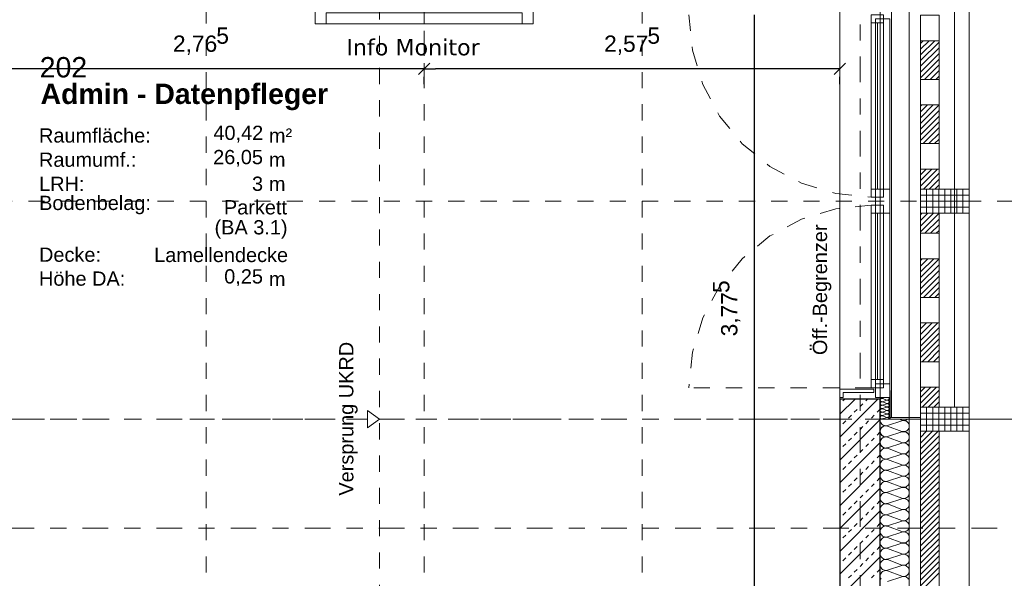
# Model space of a CAD drawing. Header units: metres. Extents: x -45.2 to 14.3, y -31.8 to 10.2.
# Tile 99 of 141: x -5.2 to 0.9, y -17.2 to -13.7. Entities that reach past the tile are written whole.
import ezdxf

# ---------------------------------------------------------------- set-up
doc = ezdxf.new("R2010")
doc.units = ezdxf.units.M
doc.header["$LTSCALE"] = 0.05
for name, pattern in [('Achsen 01', [5.291531, 3.175, -1.058062, 0.352704, -0.705764]), ('gestrichelt - 01', [2, 1, -1]), ('ISO-07 Punktiert', [0.889, 0.127, -0.762]), ('ISO-10 Dashed Dotted', [4.699, 3.048, -0.762, 0.127, -0.762]), ('Raster 01', [2, 1, -1]), ('VW-01 Strichlinie kurz', [2, 1, -1])]:
    doc.linetypes.add(name, pattern=pattern)
doc.layers.get('0').update_dxf_attribs({"lineweight": 25})
for name, color, linetype, lineweight, true_color in [('013_Beton und Stahlbetonarbeiten-000 Brüstung', 7, 'Continuous', 9, 0xa6a6a6), ('014_Fassadenarbeiten-000 Aufsicht Betonfertigteile', 7, 'Continuous', 9, 0xc0c0c0), ('014_Fassadenarbeiten-000 Aufsicht Filtermauerwerk', 7, 'Continuous', 9, 0xa6a6a6), ('014_Fassadenarbeiten-330 mineralische Dämmung', 7, 'Continuous', 9, 0x666666), ('031_Metallbauarbeiten-330 Aufsicht Metallbauarbeiten', 7, 'Continuous', 9, 0xa6a6a6), ('032_Metallarbeiten-Fenster', 7, 'Continuous', 13, 0x444444), ('032_Metallarbeiten-PR_Fassade', 7, 'Continuous', 13, 0x444444), ('032_Metallarbeiten-Öffnungsbegrenzer', 7, 'Continuous', 13, 0x444444), ('ACTES-Einrichtung Aufsicht.', 7, 'Continuous', 9, 0xa6a6a6), ('AV1-Achsen', 1, 'Achsen 01', 18, 0xff0000), ('AV1-Raster', 7, 'Raster 01', 9, 0xa6a6a6)]:
    doc.layers.add(name, color=color, linetype=linetype, lineweight=lineweight, true_color=true_color)
for name, color, linetype, lineweight in [('013_Beton und Stahlbetonarbeiten-000 Unterzüge', 7, 'ISO-07 Punktiert', 13), ('013_Beton und Stahlbetonarbeiten-330 Außenwände', 7, 'Continuous', 25), ('013_Beton und Stahlbetonarbeiten-Deckenversprung GRU', 7, 'VW-01 Strichlinie kurz', 9), ('014_Fassadenarbeiten-330 Betonfertigteile vertikal', 7, 'Continuous', 9), ('014_Fassadenarbeiten-330 Filtermauerwerk 11.5cm', 7, 'Continuous', 9), ('027_Tischlerarbeiten-330 Innenfensterbänke', 7, 'Continuous', 9), ('AV1-Einrichtung Bemaßung', 7, 'Continuous', 9), ('AV1-Schnitt Achsen', 7, 'Achsen 01', 18), ('AV1-Stempel-Raumstempel', 7, 'Continuous', 9), ('Keine', 7, 'Continuous', 9)]:
    doc.layers.add(name, color=color, linetype=linetype, lineweight=lineweight)
doc.styles.add('Arial', font='arial.ttf')
doc.styles.add('Arial (bold)', font='arialbd.ttf')
doc.styles.add('Verdana', font='verdana.ttf')

msp = doc.modelspace()

# ---------------------------------------------------------------- linework, layer by layer
at = {"color": 0, "linetype": 'Continuous', "lineweight": 15}
for p, q in [((-2.6646, -13.9953), (-2.7354, -14.066)), ((-2.7354, -14.066), (-2.6646, -13.9953)), ((-0.0896, -13.9953), (-0.1604, -14.066))]:
    msp.add_line(p, q, dxfattribs=at)
at = {"color": 0, "linetype": 'ByBlock', "lineweight": -2}
for p, q in [((-2.7, -14.0306), (-2.7707, -14.0306)), ((-2.7, -14.0306), (-2.6293, -14.0306)), ((-0.125, -14.0306), (-0.1957, -14.0306))]:
    msp.add_line(p, q, dxfattribs=at)
at = {"layer": '013_Beton und Stahlbetonarbeiten-000 Brüstung'}
msp.add_lwpolyline([(0.125, -13.625), (0.125, -16.075), (-0.125, -16.075), (-0.125, -13.625)], close=True, dxfattribs=at)
at = {"layer": '013_Beton und Stahlbetonarbeiten-000 Unterzüge', "linetype": 'VW-01 Strichlinie kurz'}
msp.add_lwpolyline([(-0.125, -13.625), (0.125, -13.625), (0.125, -16.075), (-0.125, -16.075)], close=True, dxfattribs=at)
at = {"layer": '013_Beton und Stahlbetonarbeiten-330 Außenwände', "color": 251, "linetype": 'Continuous', "lineweight": 13, "true_color": 0x4c4c4c}
for p, q in [((0.1112, -16.075), (-0.125, -16.3112)), ((-0.0302, -16.075), (-0.125, -16.1698)), ((-0.1061, -16.0867), (-0.0944, -16.075)), ((0.0354, -16.0867), (0.047, -16.075)), ((-0.125, -16.1056), (-0.1237, -16.1044)), ((-0.0354, -16.1574), (-0.0177, -16.1397)), ((0, -16.122), (0.0177, -16.1044)), ((0.1061, -16.1574), (0.1237, -16.1397)), ((0.125, -16.2027), (-0.125, -16.4527)), ((-0.1061, -16.2281), (-0.0884, -16.2104)), ((-0.0707, -16.1927), (-0.053, -16.1751)), ((0.0354, -16.2281), (0.053, -16.2104)), ((0.0707, -16.1927), (0.0884, -16.1751)), ((-0.125, -16.247), (-0.1237, -16.2458)), ((-0.0354, -16.2988), (-0.0177, -16.2811)), ((0, -16.2635), (0.0177, -16.2458)), ((0.1061, -16.2988), (0.1237, -16.2811)), ((-0.0707, -16.3342), (-0.053, -16.3165)), ((0.0707, -16.3342), (0.0884, -16.3165)), ((0.125, -16.3441), (-0.125, -16.5941)), ((-0.125, -16.3885), (-0.1237, -16.3872)), ((-0.1061, -16.3695), (-0.0884, -16.3518)), ((0, -16.4049), (0.0177, -16.3872)), ((0.0354, -16.3695), (0.053, -16.3518)), ((-0.0707, -16.4756), (-0.053, -16.4579)), ((-0.0354, -16.4402), (-0.0177, -16.4226)), ((0.0707, -16.4756), (0.0884, -16.4579)), ((0.1061, -16.4402), (0.1237, -16.4226)), ((0.125, -16.4855), (-0.125, -16.7355)), ((-0.1061, -16.5109), (-0.0884, -16.4933)), ((0.0354, -16.5109), (0.053, -16.4933)), ((-0.125, -16.5299), (-0.1237, -16.5286)), ((-0.0354, -16.5817), (-0.0177, -16.564)), ((0, -16.5463), (0.0177, -16.5286)), ((0.1061, -16.5817), (0.1237, -16.564)), ((0.125, -16.6269), (-0.125, -16.8769)), ((-0.1061, -16.6524), (-0.0884, -16.6347)), ((-0.0707, -16.617), (-0.053, -16.5993)), ((0.0354, -16.6524), (0.053, -16.6347)), ((0.0707, -16.617), (0.0884, -16.5993)), ((-0.125, -16.6713), (-0.1237, -16.67)), ((-0.0354, -16.7231), (-0.0177, -16.7054)), ((0, -16.6877), (0.0177, -16.67)), ((0.1061, -16.7231), (0.1237, -16.7054)), ((0.125, -16.7683), (-0.125, -17.0183)), ((-0.0707, -16.7584), (-0.053, -16.7408)), ((0.0707, -16.7584), (0.0884, -16.7408)), ((-0.125, -16.8127), (-0.1237, -16.8115)), ((-0.1061, -16.7938), (-0.0884, -16.7761)), ((0, -16.8291), (0.0177, -16.8115)), ((0.0354, -16.7938), (0.053, -16.7761)), ((-0.0707, -16.8999), (-0.053, -16.8822)), ((-0.0354, -16.8645), (-0.0177, -16.8468)), ((0.0707, -16.8999), (0.0884, -16.8822)), ((0.1061, -16.8645), (0.1237, -16.8468)), ((0.125, -16.9098), (-0.125, -17.1598)), ((-0.1061, -16.9352), (-0.0884, -16.9175)), ((0.0354, -16.9352), (0.053, -16.9175)), ((-0.125, -16.9541), (-0.1237, -16.9529)), ((-0.0354, -17.0059), (-0.0177, -16.9882)), ((0, -16.9706), (0.0177, -16.9529)), ((0.1061, -17.0059), (0.1237, -16.9882)), ((0.125, -17.0512), (-0.125, -17.3012)), ((-0.1061, -17.0766), (-0.0884, -17.059)), ((-0.0707, -17.0413), (-0.053, -17.0236)), ((0.0354, -17.0766), (0.053, -17.059)), ((0.0707, -17.0413), (0.0884, -17.0236)), ((-0.125, -17.0956), (-0.1237, -17.0943)), ((-0.0354, -17.1473), (-0.0177, -17.1297)), ((0, -17.112), (0.0177, -17.0943)), ((0.1061, -17.1473), (0.1237, -17.1297)), ((-0.0707, -17.1827), (-0.053, -17.165)), ((0.0707, -17.1827), (0.0884, -17.165))]:
    msp.add_line(p, q, dxfattribs=at)
at = {"layer": '013_Beton und Stahlbetonarbeiten-330 Außenwände'}
msp.add_lwpolyline([(0.125, -21.725), (0.125, -16.075), (-0.125, -16.075), (-0.125, -17.4), (0.025, -17.4), (0.025, -17.7), (-0.125, -17.7), (-0.125, -21.725)], close=True, dxfattribs=at)
at = {"layer": '013_Beton und Stahlbetonarbeiten-Deckenversprung GRU', "linetype": 'VW-01 Strichlinie kurz'}
msp.add_line((-2.975, -13.625), (-2.975, -21.725), dxfattribs=at)
at = {"layer": '013_Beton und Stahlbetonarbeiten-Deckenversprung GRU', "color": 7, "linetype": 'Continuous'}
msp.add_lwpolyline([(-2.975, -16.2), (-3.05, -16.2529), (-3.05, -16.1471)], close=True, dxfattribs=at)
at = {"layer": '014_Fassadenarbeiten-000 Aufsicht Betonfertigteile'}
msp.add_lwpolyline([(0.305, -21.905), (0.305, 0.305), (0.675, 0.675), (0.675, -22.275)], close=True, dxfattribs=at)
at = {"layer": '014_Fassadenarbeiten-000 Aufsicht Filtermauerwerk'}
for points in [[(0.375, -13.6987), (0.49, -13.6987), (0.49, -13.8562), (0.375, -13.8562)], [(0.375, -14.0962), (0.49, -14.0962), (0.49, -14.2537), (0.375, -14.2537)], [(0.375, -14.4937), (0.49, -14.4937), (0.49, -14.6512), (0.375, -14.6512)], [(0.375, -15.0487), (0.49, -15.0487), (0.49, -15.2062), (0.375, -15.2062)], [(0.375, -15.4462), (0.49, -15.4462), (0.49, -15.6037), (0.375, -15.6037)], [(0.375, -15.8437), (0.49, -15.8437), (0.49, -16.0012), (0.375, -16.0012)]]:
    msp.add_lwpolyline(points, close=True, dxfattribs=at)
at = {"layer": '014_Fassadenarbeiten-330 Betonfertigteile vertikal', "color": 8, "linetype": 'Continuous', "lineweight": 13, "true_color": 0x808080}
for p, q in [((0.375, -14.8125), (0.675, -14.8125)), ((0.375, -14.85), (0.675, -14.85)), ((0.375, -14.8875), (0.675, -14.8875)), ((0.375, -16.1625), (0.675, -16.1625)), ((0.375, -16.2), (0.675, -16.2)), ((0.375, -16.2375), (0.675, -16.2375))]:
    msp.add_line(p, q, dxfattribs=at)
at = {"layer": '014_Fassadenarbeiten-330 Betonfertigteile vertikal', "color": 8, "linetype": 'Continuous', "lineweight": 9, "true_color": 0x808080}
for p, q in [((0.4125, -14.775), (0.4125, -14.925)), ((0.45, -14.775), (0.45, -14.925)), ((0.4875, -14.775), (0.4875, -14.925)), ((0.525, -14.775), (0.525, -14.925)), ((0.5625, -14.775), (0.5625, -14.925)), ((0.6, -14.775), (0.6, -14.925)), ((0.6375, -14.775), (0.6375, -14.925)), ((0.4125, -16.125), (0.4125, -16.275)), ((0.45, -16.125), (0.45, -16.275)), ((0.4875, -16.125), (0.4875, -16.275)), ((0.525, -16.125), (0.525, -16.275)), ((0.5625, -16.125), (0.5625, -16.275)), ((0.6, -16.125), (0.6, -16.275)), ((0.6375, -16.125), (0.6375, -16.275))]:
    msp.add_line(p, q, dxfattribs=at)
at = {"layer": '014_Fassadenarbeiten-330 Betonfertigteile vertikal'}
for points in [[(0.675, -14.925), (0.675, -14.775), (0.375, -14.775), (0.375, -14.925)], [(0.675, -16.275), (0.675, -16.125), (0.375, -16.125), (0.375, -16.275)]]:
    msp.add_lwpolyline(points, close=True, dxfattribs=at)
at = {"layer": '014_Fassadenarbeiten-330 Filtermauerwerk 11.5cm', "color": 8, "linetype": 'Continuous', "lineweight": 9, "true_color": 0x808080}
for p, q in [((0.375, -13.8732), (0.392, -13.8562)), ((0.375, -13.9086), (0.4273, -13.8562)), ((0.375, -13.9439), (0.4627, -13.8562)), ((0.375, -13.9793), (0.49, -13.8643)), ((0.375, -14.0146), (0.49, -13.8996)), ((0.375, -14.05), (0.49, -13.935)), ((0.375, -14.0853), (0.49, -13.9703)), ((0.3994, -14.0962), (0.49, -14.0057)), ((0.4348, -14.0962), (0.49, -14.041)), ((0.4701, -14.0962), (0.49, -14.0764)), ((0.375, -14.2621), (0.3834, -14.2537)), ((0.375, -14.2975), (0.4187, -14.2537)), ((0.375, -14.3328), (0.4541, -14.2537)), ((0.375, -14.3682), (0.4894, -14.2537)), ((0.375, -14.4035), (0.49, -14.2885)), ((0.375, -14.4389), (0.49, -14.3239)), ((0.375, -14.4742), (0.49, -14.3592)), ((0.3908, -14.4937), (0.49, -14.3946)), ((0.4262, -14.4937), (0.49, -14.43)), ((0.4616, -14.4937), (0.49, -14.4653)), ((0.375, -14.6864), (0.4101, -14.6512)), ((0.375, -14.7217), (0.4455, -14.6512)), ((0.375, -14.7571), (0.4808, -14.6512)), ((0.3924, -14.775), (0.49, -14.6774)), ((0.4278, -14.775), (0.49, -14.7128)), ((0.4632, -14.775), (0.49, -14.7482)), ((0.375, -14.9339), (0.3839, -14.925)), ((0.375, -14.9692), (0.4192, -14.925)), ((0.375, -15.0046), (0.4546, -14.925)), ((0.375, -15.0399), (0.4899, -14.925)), ((0.4015, -15.0487), (0.49, -14.9603)), ((0.4369, -15.0487), (0.49, -14.9956)), ((0.4722, -15.0487), (0.49, -15.031)), ((0.375, -15.2167), (0.3855, -15.2062)), ((0.375, -15.2521), (0.4208, -15.2062)), ((0.375, -15.2874), (0.4562, -15.2062)), ((0.375, -15.3228), (0.49, -15.2078)), ((0.375, -15.3581), (0.49, -15.2431)), ((0.375, -15.3935), (0.49, -15.2785)), ((0.375, -15.4288), (0.49, -15.3138)), ((0.3929, -15.4462), (0.49, -15.3492)), ((0.4283, -15.4462), (0.49, -15.3845)), ((0.4637, -15.4462), (0.49, -15.4199)), ((0.375, -15.6056), (0.3769, -15.6037)), ((0.375, -15.641), (0.4122, -15.6037)), ((0.375, -15.6763), (0.4476, -15.6037)), ((0.375, -15.7117), (0.4829, -15.6037)), ((0.375, -15.747), (0.49, -15.632)), ((0.375, -15.7824), (0.49, -15.6674)), ((0.375, -15.8177), (0.49, -15.7027)), ((0.3844, -15.8437), (0.49, -15.7381)), ((0.4197, -15.8437), (0.49, -15.7735)), ((0.4551, -15.8437), (0.49, -15.8088)), ((0.375, -16.0299), (0.4036, -16.0012)), ((0.375, -16.0652), (0.439, -16.0012)), ((0.375, -16.1006), (0.4743, -16.0012)), ((0.3859, -16.125), (0.49, -16.0209)), ((0.4213, -16.125), (0.49, -16.0563)), ((0.4567, -16.125), (0.49, -16.0917)), ((0.375, -16.2774), (0.3774, -16.275)), ((0.375, -16.3127), (0.4127, -16.275)), ((0.375, -16.3481), (0.4481, -16.275)), ((0.375, -16.3834), (0.4834, -16.275)), ((0.375, -16.4188), (0.49, -16.3038)), ((0.375, -16.4541), (0.49, -16.3391)), ((0.375, -16.4895), (0.49, -16.3745)), ((0.375, -16.5249), (0.49, -16.4099)), ((0.375, -16.5602), (0.49, -16.4452)), ((0.375, -16.5956), (0.49, -16.4806)), ((0.375, -16.6309), (0.49, -16.5159)), ((0.375, -16.6663), (0.49, -16.5513)), ((0.375, -16.7016), (0.49, -16.5866)), ((0.375, -16.737), (0.49, -16.622)), ((0.375, -16.7723), (0.49, -16.6573)), ((0.375, -16.8077), (0.49, -16.6927)), ((0.375, -16.8431), (0.49, -16.7281)), ((0.375, -16.8784), (0.49, -16.7634)), ((0.375, -16.9138), (0.49, -16.7988)), ((0.375, -16.9491), (0.49, -16.8341)), ((0.375, -16.9845), (0.49, -16.8695)), ((0.375, -17.0198), (0.49, -16.9048)), ((0.375, -17.0552), (0.49, -16.9402)), ((0.375, -17.0905), (0.49, -16.9755)), ((0.375, -17.1259), (0.49, -17.0109)), ((0.375, -17.1612), (0.49, -17.0462)), ((0.375, -17.1966), (0.49, -17.0816)), ((0.375, -17.232), (0.49, -17.117)), ((0.375, -17.2673), (0.49, -17.1523))]:
    msp.add_line(p, q, dxfattribs=at)
at = {"layer": '014_Fassadenarbeiten-330 Filtermauerwerk 11.5cm'}
for points in [[(0.375, -13.8562), (0.49, -13.8562), (0.49, -14.0962), (0.375, -14.0962)], [(0.375, -14.2537), (0.49, -14.2537), (0.49, -14.4937), (0.375, -14.4937)], [(0.375, -14.6512), (0.49, -14.6512), (0.49, -14.775), (0.375, -14.775)], [(0.375, -14.925), (0.49, -14.925), (0.49, -15.0487), (0.375, -15.0487)], [(0.375, -15.2062), (0.49, -15.2062), (0.49, -15.4462), (0.375, -15.4462)], [(0.375, -15.6037), (0.49, -15.6037), (0.49, -15.8437), (0.375, -15.8437)], [(0.375, -16.0012), (0.49, -16.0012), (0.49, -16.125), (0.375, -16.125)], [(0.49, -17.475), (0.375, -17.475), (0.375, -16.275), (0.49, -16.275)]]:
    msp.add_lwpolyline(points, close=True, dxfattribs=at)
at = {"layer": '014_Fassadenarbeiten-330 mineralische Dämmung'}
for points in [[(0.167, -16.1457), (0.1689, -16.1461), (0.1708, -16.1462), (0.1727, -16.1459), (0.1745, -16.1453), (0.1762, -16.1444), (0.1777, -16.1432), (0.179, -16.1418), (0.179, -16.1418), (0.1799, -16.1401), (0.1806, -16.1383), (0.181, -16.1365), (0.181, -16.1345), (0.1806, -16.1327), (0.1799, -16.1309), (0.179, -16.1292), (0.179, -16.1292), (0.1777, -16.1278), (0.1762, -16.1266), (0.1745, -16.1257), (0.1727, -16.1251), (0.1708, -16.1248), (0.1689, -16.1249), (0.167, -16.1253), (0.139, -16.1343), (0.139, -16.1343), (0.1371, -16.1347), (0.1352, -16.1348), (0.1333, -16.1345), (0.1315, -16.1339), (0.1298, -16.133), (0.1283, -16.1318), (0.127, -16.1304), (0.127, -16.1304), (0.1261, -16.1287), (0.1254, -16.1269), (0.125, -16.1251), (0.125, -16.1231), (0.1254, -16.1213), (0.1261, -16.1195), (0.127, -16.1178), (0.127, -16.1178), (0.1283, -16.1164), (0.1298, -16.1152), (0.1315, -16.1143), (0.1333, -16.1137), (0.1352, -16.1134), (0.1371, -16.1135), (0.139, -16.1139), (0.167, -16.1243), (0.167, -16.1243), (0.1689, -16.1247), (0.1708, -16.1248), (0.1727, -16.1245), (0.1745, -16.1239), (0.1762, -16.123), (0.1777, -16.1218), (0.179, -16.1203), (0.179, -16.1203), (0.1799, -16.1187), (0.1806, -16.1169), (0.181, -16.115), (0.181, -16.1131), (0.1806, -16.1112), (0.1799, -16.1094), (0.179, -16.1078), (0.179, -16.1078), (0.1777, -16.1063), (0.1762, -16.1051), (0.1745, -16.1042), (0.1727, -16.1036), (0.1708, -16.1033), (0.1689, -16.1034), (0.167, -16.1039), (0.139, -16.1129), (0.139, -16.1129), (0.1371, -16.1133), (0.1352, -16.1134), (0.1333, -16.1131), (0.1315, -16.1125), (0.1298, -16.1116), (0.1283, -16.1104), (0.127, -16.1089), (0.127, -16.1089), (0.1261, -16.1073), (0.1254, -16.1055), (0.125, -16.1036), (0.125, -16.1017), (0.1254, -16.0998), (0.1261, -16.098), (0.127, -16.0964), (0.127, -16.0964), (0.1283, -16.0949), (0.1298, -16.0937), (0.1315, -16.0928), (0.1333, -16.0922), (0.1352, -16.0919), (0.1371, -16.092), (0.139, -16.0925), (0.167, -16.1028), (0.167, -16.1028), (0.1689, -16.1032), (0.1708, -16.1033), (0.1727, -16.103), (0.1745, -16.1024), (0.1762, -16.1015), (0.1777, -16.1003), (0.179, -16.0989), (0.179, -16.0989), (0.1799, -16.0972), (0.1806, -16.0955), (0.181, -16.0936), (0.181, -16.0916), (0.1806, -16.0898), (0.1799, -16.088), (0.179, -16.0863), (0.179, -16.0863), (0.1777, -16.0849), (0.1762, -16.0837), (0.1745, -16.0828), (0.1727, -16.0822), (0.1708, -16.0819), (0.1689, -16.082), (0.167, -16.0824), (0.139, -16.0914), (0.139, -16.0914), (0.1371, -16.0918), (0.1352, -16.0919), (0.1333, -16.0916), (0.1315, -16.0911), (0.1298, -16.0901), (0.1283, -16.0889), (0.127, -16.0875), (0.127, -16.0875), (0.1261, -16.0858), (0.1254, -16.0841), (0.125, -16.0822), (0.125, -16.0802), (0.1254, -16.0784), (0.1261, -16.0766), (0.127, -16.0749), (0.127, -16.0749), (0.1283, -16.0735), (0.1298, -16.0723), (0.1315, -16.0714), (0.1333, -16.0708), (0.1352, -16.0705), (0.1371, -16.0706), (0.139, -16.071), (0.167, -16.0814), (0.167, -16.0814), (0.169, -16.0818), (0.1711, -16.0818), (0.1731, -16.0815), (0.175, -16.0808), (0.1767, -16.0797), (0.1783, -16.0783), (0.1795, -16.0767), (0.1804, -16.0748), (0.1809, -16.0728), (0.181, -16.0708), (0.1807, -16.0687), (0.1801, -16.0668), (0.1791, -16.065)], [(0.167, -16.1886), (0.169, -16.189), (0.171, -16.1891), (0.173, -16.1888), (0.1749, -16.1881), (0.1766, -16.1871), (0.1781, -16.1857), (0.1793, -16.1841), (0.1802, -16.1823), (0.1808, -16.1804), (0.181, -16.1784), (0.1808, -16.1764), (0.1802, -16.1745), (0.1793, -16.1727), (0.1781, -16.1711), (0.1766, -16.1697), (0.1749, -16.1687), (0.173, -16.168), (0.171, -16.1677), (0.169, -16.1678), (0.167, -16.1682), (0.139, -16.1772), (0.139, -16.1772), (0.137, -16.1776), (0.135, -16.1777), (0.133, -16.1774), (0.1311, -16.1767), (0.1294, -16.1757), (0.1279, -16.1743), (0.1267, -16.1727), (0.1257, -16.1709), (0.1252, -16.169), (0.125, -16.167), (0.1252, -16.165), (0.1257, -16.1631), (0.1267, -16.1613), (0.1279, -16.1597), (0.1294, -16.1583), (0.1311, -16.1573), (0.133, -16.1566), (0.135, -16.1563), (0.137, -16.1564), (0.139, -16.1568), (0.167, -16.1672), (0.167, -16.1672), (0.169, -16.1676), (0.171, -16.1676), (0.173, -16.1673), (0.1749, -16.1666), (0.1766, -16.1656), (0.1781, -16.1643), (0.1793, -16.1627), (0.1802, -16.1609), (0.1808, -16.159), (0.181, -16.157), (0.1808, -16.1549), (0.1802, -16.153), (0.1793, -16.1512), (0.1781, -16.1496), (0.1766, -16.1483), (0.1749, -16.1473), (0.173, -16.1466), (0.171, -16.1463), (0.169, -16.1463), (0.167, -16.1468), (0.139, -16.1558), (0.139, -16.1558), (0.137, -16.1562), (0.135, -16.1562), (0.133, -16.1559), (0.1311, -16.1552), (0.1294, -16.1542), (0.1279, -16.1529), (0.1267, -16.1513), (0.1257, -16.1495), (0.1252, -16.1476), (0.125, -16.1456), (0.1252, -16.1435), (0.1257, -16.1416), (0.1267, -16.1398), (0.1279, -16.1382), (0.1294, -16.1369), (0.1311, -16.1359), (0.133, -16.1352), (0.135, -16.1349), (0.137, -16.1349), (0.139, -16.1354), (0.167, -16.1457), (0.167, -16.1457), (0.169, -16.1461), (0.171, -16.1462), (0.173, -16.1459), (0.1749, -16.1452), (0.1766, -16.1442), (0.1781, -16.1428), (0.1793, -16.1412), (0.1802, -16.1394), (0.1808, -16.1375), (0.181, -16.1355), (0.1808, -16.1335), (0.1802, -16.1316), (0.1793, -16.1298), (0.1781, -16.1282), (0.1766, -16.1268), (0.1749, -16.1258), (0.173, -16.1251), (0.171, -16.1248), (0.169, -16.1249), (0.167, -16.1253), (0.139, -16.1343), (0.139, -16.1343), (0.137, -16.1347), (0.135, -16.1348), (0.133, -16.1345), (0.1311, -16.1338), (0.1294, -16.1328), (0.1279, -16.1314), (0.1267, -16.1298), (0.1257, -16.128), (0.1252, -16.1261), (0.125, -16.1241), (0.1252, -16.1221), (0.1257, -16.1202), (0.1267, -16.1184), (0.1279, -16.1168), (0.1294, -16.1154), (0.1311, -16.1144), (0.133, -16.1137), (0.135, -16.1134), (0.137, -16.1135), (0.139, -16.1139), (0.167, -16.1243), (0.167, -16.1243), (0.169, -16.1247), (0.171, -16.1247), (0.173, -16.1244), (0.1749, -16.1237), (0.1766, -16.1227), (0.1781, -16.1214), (0.1793, -16.1198), (0.1802, -16.118), (0.1808, -16.1161), (0.181, -16.1141), (0.1808, -16.112), (0.1802, -16.1101), (0.1793, -16.1083), (0.1781, -16.1067), (0.1766, -16.1054), (0.1749, -16.1044), (0.173, -16.1037), (0.171, -16.1034), (0.169, -16.1034), (0.167, -16.1039), (0.139, -16.1129), (0.139, -16.1129), (0.137, -16.1133), (0.135, -16.1133), (0.133, -16.113), (0.1311, -16.1123), (0.1294, -16.1113), (0.1279, -16.11), (0.1267, -16.1084), (0.1257, -16.1066), (0.1252, -16.1047), (0.125, -16.1027), (0.1252, -16.1006), (0.1257, -16.0987), (0.1267, -16.0969), (0.1279, -16.0953), (0.1294, -16.094), (0.1311, -16.093), (0.133, -16.0923), (0.135, -16.092), (0.137, -16.092), (0.139, -16.0925)], [(0.1544, -16.065), (0.139, -16.07), (0.139, -16.07), (0.137, -16.0704), (0.1349, -16.0704), (0.1328, -16.0701), (0.1308, -16.0693), (0.1291, -16.0682), (0.1276, -16.0667), (0.1264, -16.065)], [(0.181, -16.2), (0.1808, -16.198), (0.1803, -16.196), (0.1794, -16.1942), (0.1782, -16.1926), (0.1767, -16.1912), (0.1749, -16.1902), (0.173, -16.1895), (0.171, -16.1892), (0.169, -16.1892), (0.167, -16.1897), (0.139, -16.1986), (0.139, -16.1986), (0.137, -16.1991), (0.135, -16.1991), (0.133, -16.1988), (0.1311, -16.1981), (0.1294, -16.1971), (0.1279, -16.1958), (0.1267, -16.1942), (0.1257, -16.1924), (0.1252, -16.1905), (0.125, -16.1884), (0.1252, -16.1864), (0.1257, -16.1845), (0.1267, -16.1827), (0.1279, -16.1811), (0.1294, -16.1798), (0.1311, -16.1788), (0.133, -16.1781), (0.135, -16.1778), (0.137, -16.1778), (0.139, -16.1783), (0.167, -16.1886), (0.167, -16.1886), (0.169, -16.189), (0.171, -16.1891), (0.173, -16.1888), (0.1749, -16.1881), (0.1766, -16.1871), (0.1781, -16.1857), (0.1793, -16.1841), (0.1802, -16.1823), (0.1808, -16.1804), (0.181, -16.1784), (0.1808, -16.1764), (0.1802, -16.1745), (0.1793, -16.1727), (0.1781, -16.1711), (0.1766, -16.1697), (0.1749, -16.1687), (0.173, -16.168), (0.171, -16.1677), (0.169, -16.1678), (0.167, -16.1682), (0.139, -16.1772), (0.139, -16.1772), (0.137, -16.1776), (0.135, -16.1777), (0.133, -16.1774), (0.1311, -16.1767), (0.1294, -16.1757), (0.1279, -16.1743), (0.1267, -16.1727), (0.1257, -16.1709), (0.1252, -16.169), (0.125, -16.167), (0.1252, -16.165), (0.1257, -16.1631), (0.1267, -16.1613), (0.1279, -16.1597), (0.1294, -16.1583), (0.1311, -16.1573), (0.133, -16.1566), (0.135, -16.1563), (0.137, -16.1564), (0.139, -16.1568), (0.167, -16.1672), (0.167, -16.1672), (0.169, -16.1676), (0.171, -16.1676), (0.173, -16.1673), (0.1749, -16.1666), (0.1766, -16.1656), (0.1781, -16.1643), (0.1793, -16.1627), (0.1802, -16.1609), (0.1808, -16.159), (0.181, -16.157), (0.1808, -16.1549), (0.1802, -16.153), (0.1793, -16.1512), (0.1781, -16.1496), (0.1766, -16.1483), (0.1749, -16.1473), (0.173, -16.1466), (0.171, -16.1463), (0.169, -16.1463), (0.167, -16.1468)], [(0.26, -16.4134), (0.266, -16.4147), (0.2722, -16.415), (0.2783, -16.4141), (0.2841, -16.4122), (0.2896, -16.4093), (0.2944, -16.4054), (0.2984, -16.4008), (0.2984, -16.4008), (0.3016, -16.3955), (0.3038, -16.3897), (0.3049, -16.3837), (0.3049, -16.3775), (0.3038, -16.3714), (0.3016, -16.3657), (0.2984, -16.3604), (0.2984, -16.3604), (0.2944, -16.3557), (0.2896, -16.3519), (0.2841, -16.3489), (0.2783, -16.347), (0.2722, -16.3462), (0.266, -16.3464), (0.26, -16.3478), (0.17, -16.3767), (0.17, -16.3767), (0.164, -16.3781), (0.1578, -16.3783), (0.1517, -16.3775), (0.1458, -16.3756), (0.1404, -16.3727), (0.1356, -16.3688), (0.1315, -16.3642), (0.1315, -16.3642), (0.1284, -16.3589), (0.1262, -16.3531), (0.1251, -16.347), (0.1251, -16.3408), (0.1262, -16.3348), (0.1284, -16.329), (0.1315, -16.3237), (0.1315, -16.3237), (0.1356, -16.3191), (0.1404, -16.3152), (0.1458, -16.3123), (0.1517, -16.3104), (0.1578, -16.3095), (0.164, -16.3098), (0.17, -16.3111), (0.26, -16.3444), (0.26, -16.3444), (0.266, -16.3458), (0.2722, -16.346), (0.2783, -16.3452), (0.2841, -16.3433), (0.2896, -16.3403), (0.2944, -16.3365), (0.2984, -16.3319), (0.2984, -16.3319), (0.3016, -16.3266), (0.3038, -16.3208), (0.3049, -16.3147), (0.3049, -16.3085), (0.3038, -16.3025), (0.3016, -16.2967), (0.2984, -16.2914), (0.2984, -16.2914), (0.2944, -16.2868), (0.2896, -16.2829), (0.2841, -16.28), (0.2783, -16.2781), (0.2722, -16.2772), (0.266, -16.2775), (0.26, -16.2788), (0.17, -16.3078), (0.17, -16.3078), (0.164, -16.3091), (0.1578, -16.3094), (0.1517, -16.3086), (0.1458, -16.3066), (0.1404, -16.3037), (0.1356, -16.2999), (0.1315, -16.2952), (0.1315, -16.2952), (0.1284, -16.2899), (0.1262, -16.2841), (0.1251, -16.2781), (0.1251, -16.2719), (0.1262, -16.2658), (0.1284, -16.2601), (0.1315, -16.2548), (0.1315, -16.2548), (0.1356, -16.2501), (0.1404, -16.2463), (0.1458, -16.2433), (0.1517, -16.2414), (0.1578, -16.2406), (0.164, -16.2408), (0.17, -16.2422), (0.26, -16.2755), (0.26, -16.2755), (0.266, -16.2768), (0.2722, -16.2771), (0.2783, -16.2763), (0.2841, -16.2743), (0.2896, -16.2714), (0.2944, -16.2676), (0.2984, -16.2629), (0.2984, -16.2629), (0.3016, -16.2576), (0.3038, -16.2518), (0.3049, -16.2458), (0.3049, -16.2396), (0.3038, -16.2335), (0.3016, -16.2278), (0.2984, -16.2225), (0.2984, -16.2225), (0.2944, -16.2178), (0.2896, -16.214), (0.2841, -16.211), (0.2783, -16.2091), (0.2722, -16.2083), (0.266, -16.2085), (0.26, -16.2099), (0.17, -16.2388), (0.17, -16.2388), (0.1637, -16.2402), (0.1573, -16.2404), (0.1509, -16.2394), (0.1449, -16.2373), (0.1393, -16.234), (0.1345, -16.2298), (0.1305, -16.2247), (0.1275, -16.219), (0.1257, -16.2128), (0.125, -16.2064), (0.1255, -16.2)], [(0.2928, -16.2), (0.2881, -16.2034), (0.2829, -16.2059), (0.2773, -16.2075), (0.2715, -16.2082), (0.2657, -16.2078), (0.26, -16.2065), (0.2423, -16.2)], [(0.1303, -17.1897), (0.1274, -17.1839), (0.1256, -17.1777), (0.125, -17.1713), (0.1256, -17.1648), (0.1274, -17.1586), (0.1303, -17.1528), (0.1343, -17.1477), (0.1392, -17.1434), (0.1447, -17.1401), (0.1508, -17.1379), (0.1572, -17.1369), (0.1637, -17.1371), (0.17, -17.1385), (0.26, -17.1718), (0.26, -17.1718), (0.2663, -17.1731), (0.2728, -17.1733), (0.2792, -17.1723), (0.2853, -17.1701), (0.2908, -17.1668), (0.2957, -17.1625), (0.2997, -17.1574), (0.3026, -17.1516), (0.3044, -17.1454), (0.305, -17.139), (0.3044, -17.1325), (0.3026, -17.1263), (0.2997, -17.1205), (0.2957, -17.1154), (0.2908, -17.1111), (0.2853, -17.1078), (0.2792, -17.1056), (0.2728, -17.1046), (0.2663, -17.1048), (0.26, -17.1062), (0.17, -17.1351), (0.17, -17.1351), (0.1637, -17.1365), (0.1572, -17.1367), (0.1508, -17.1357), (0.1447, -17.1335), (0.1392, -17.1302), (0.1343, -17.1259), (0.1303, -17.1208), (0.1274, -17.115), (0.1256, -17.1088), (0.125, -17.1023), (0.1256, -17.0959), (0.1274, -17.0897), (0.1303, -17.0839), (0.1343, -17.0788), (0.1392, -17.0745), (0.1447, -17.0712), (0.1508, -17.069), (0.1572, -17.0679), (0.1637, -17.0681), (0.17, -17.0695), (0.26, -17.1028), (0.26, -17.1028), (0.2663, -17.1042), (0.2728, -17.1044), (0.2792, -17.1034), (0.2853, -17.1012), (0.2908, -17.0979), (0.2957, -17.0936), (0.2997, -17.0885), (0.3026, -17.0827), (0.3044, -17.0765), (0.305, -17.07), (0.3044, -17.0636), (0.3026, -17.0574), (0.2997, -17.0516), (0.2957, -17.0465), (0.2908, -17.0422), (0.2853, -17.0389), (0.2792, -17.0367), (0.2728, -17.0357), (0.2663, -17.0358), (0.26, -17.0372), (0.17, -17.0662), (0.17, -17.0662), (0.1637, -17.0676), (0.1572, -17.0678), (0.1508, -17.0667), (0.1447, -17.0645), (0.1392, -17.0612), (0.1343, -17.0569), (0.1303, -17.0518), (0.1274, -17.046), (0.1256, -17.0398), (0.125, -17.0334), (0.1256, -17.0269), (0.1274, -17.0207), (0.1303, -17.0149), (0.1343, -17.0098), (0.1392, -17.0055), (0.1447, -17.0022), (0.1508, -17), (0.1572, -16.999), (0.1637, -16.9992), (0.17, -17.0006), (0.26, -17.0339), (0.26, -17.0339), (0.2663, -17.0353), (0.2728, -17.0354), (0.2792, -17.0344), (0.2853, -17.0322), (0.2908, -17.0289), (0.2957, -17.0246), (0.2997, -17.0195), (0.3026, -17.0137), (0.3044, -17.0075), (0.305, -17.0011), (0.3044, -16.9946), (0.3026, -16.9884), (0.2997, -16.9826), (0.2957, -16.9775), (0.2908, -16.9732), (0.2853, -16.9699), (0.2792, -16.9677), (0.2728, -16.9667), (0.2663, -16.9669), (0.26, -16.9683), (0.17, -16.9972), (0.17, -16.9972), (0.1637, -16.9986), (0.1572, -16.9988), (0.1508, -16.9978), (0.1447, -16.9956), (0.1392, -16.9923), (0.1343, -16.988), (0.1303, -16.9829), (0.1274, -16.9771), (0.1256, -16.9709), (0.125, -16.9644), (0.1256, -16.958), (0.1274, -16.9518), (0.1303, -16.946), (0.1343, -16.9409), (0.1392, -16.9366), (0.1447, -16.9333), (0.1508, -16.9311), (0.1572, -16.9301), (0.1637, -16.9303), (0.17, -16.9316), (0.26, -16.9649), (0.26, -16.9649), (0.2663, -16.9663), (0.2728, -16.9665), (0.2792, -16.9655), (0.2853, -16.9633), (0.2908, -16.96), (0.2957, -16.9557), (0.2997, -16.9506), (0.3026, -16.9448), (0.3044, -16.9386), (0.305, -16.9321), (0.3044, -16.9257), (0.3026, -16.9195), (0.2997, -16.9137), (0.2957, -16.9086), (0.2908, -16.9043), (0.2853, -16.901), (0.2792, -16.8988), (0.2728, -16.8978), (0.2663, -16.898), (0.26, -16.8993), (0.17, -16.9283), (0.17, -16.9283), (0.1637, -16.9297), (0.1572, -16.9299), (0.1508, -16.9288), (0.1447, -16.9266), (0.1392, -16.9233), (0.1343, -16.919), (0.1303, -16.9139), (0.1274, -16.9082), (0.1256, -16.9019), (0.125, -16.8955), (0.1256, -16.889), (0.1274, -16.8828), (0.1303, -16.8771), (0.1343, -16.8719), (0.1392, -16.8676), (0.1447, -16.8643), (0.1508, -16.8621), (0.1572, -16.8611), (0.1637, -16.8613), (0.17, -16.8627), (0.26, -16.896), (0.26, -16.896), (0.2663, -16.8974), (0.2728, -16.8976), (0.2792, -16.8965), (0.2853, -16.8943), (0.2908, -16.891), (0.2957, -16.8867), (0.2997, -16.8816), (0.3026, -16.8759), (0.3044, -16.8696), (0.305, -16.8632), (0.3044, -16.8567), (0.3026, -16.8505), (0.2997, -16.8448), (0.2957, -16.8396), (0.2908, -16.8354), (0.2853, -16.832), (0.2792, -16.8298), (0.2728, -16.8288), (0.2663, -16.829), (0.26, -16.8304), (0.17, -16.8593), (0.17, -16.8593), (0.1637, -16.8607), (0.1572, -16.8609), (0.1508, -16.8599), (0.1447, -16.8577), (0.1392, -16.8544), (0.1343, -16.8501), (0.1303, -16.845), (0.1274, -16.8392), (0.1256, -16.833), (0.125, -16.8265), (0.1256, -16.8201), (0.1274, -16.8139), (0.1303, -16.8081), (0.1343, -16.803), (0.1392, -16.7987), (0.1447, -16.7954), (0.1508, -16.7932), (0.1572, -16.7922), (0.1637, -16.7924), (0.17, -16.7938), (0.26, -16.827), (0.26, -16.827), (0.2663, -16.8284), (0.2728, -16.8286), (0.2792, -16.8276), (0.2853, -16.8254), (0.2908, -16.8221), (0.2957, -16.8178), (0.2997, -16.8127), (0.3026, -16.8069), (0.3044, -16.8007), (0.305, -16.7942), (0.3044, -16.7878), (0.3026, -16.7816), (0.2997, -16.7758), (0.2957, -16.7707), (0.2908, -16.7664), (0.2853, -16.7631), (0.2792, -16.7609), (0.2728, -16.7599), (0.2663, -16.7601), (0.26, -16.7615), (0.17, -16.7904), (0.17, -16.7904), (0.1637, -16.7918), (0.1572, -16.792), (0.1508, -16.7909), (0.1447, -16.7887), (0.1392, -16.7854), (0.1343, -16.7812), (0.1303, -16.776), (0.1274, -16.7703), (0.1256, -16.764), (0.125, -16.7576), (0.1256, -16.7512), (0.1274, -16.7449), (0.1303, -16.7392), (0.1343, -16.734), (0.1392, -16.7298), (0.1447, -16.7265), (0.1508, -16.7242), (0.1572, -16.7232), (0.1637, -16.7234), (0.17, -16.7248), (0.26, -16.7581), (0.26, -16.7581), (0.2663, -16.7595), (0.2728, -16.7597), (0.2792, -16.7586), (0.2853, -16.7564), (0.2908, -16.7531), (0.2957, -16.7489), (0.2997, -16.7437), (0.3026, -16.738), (0.3044, -16.7317), (0.305, -16.7253), (0.3044, -16.7189), (0.3026, -16.7126), (0.2997, -16.7069), (0.2957, -16.7017), (0.2908, -16.6975), (0.2853, -16.6942), (0.2792, -16.692), (0.2728, -16.6909), (0.2663, -16.6911), (0.26, -16.6925), (0.17, -16.7214), (0.17, -16.7214), (0.1637, -16.7228), (0.1572, -16.723), (0.1508, -16.722), (0.1447, -16.7198), (0.1392, -16.7165), (0.1343, -16.7122), (0.1303, -16.7071), (0.1274, -16.7013), (0.1256, -16.6951), (0.125, -16.6887), (0.1256, -16.6822), (0.1274, -16.676), (0.1303, -16.6702), (0.1343, -16.6651), (0.1392, -16.6608), (0.1447, -16.6575), (0.1508, -16.6553), (0.1572, -16.6543), (0.1637, -16.6545), (0.17, -16.6559), (0.26, -16.6891), (0.26, -16.6891), (0.2663, -16.6905), (0.2728, -16.6907), (0.2792, -16.6897), (0.2853, -16.6875), (0.2908, -16.6842), (0.2957, -16.6799), (0.2997, -16.6748), (0.3026, -16.669), (0.3044, -16.6628), (0.305, -16.6564), (0.3044, -16.6499), (0.3026, -16.6437), (0.2997, -16.6379), (0.2957, -16.6328), (0.2908, -16.6285), (0.2853, -16.6252), (0.2792, -16.623), (0.2728, -16.622), (0.2663, -16.6222), (0.26, -16.6236), (0.17, -16.6525), (0.17, -16.6525), (0.1637, -16.6539), (0.1572, -16.6541), (0.1508, -16.6531), (0.1447, -16.6509), (0.1392, -16.6476), (0.1343, -16.6433), (0.1303, -16.6381), (0.1274, -16.6324), (0.1256, -16.6262), (0.125, -16.6197), (0.1256, -16.6133), (0.1274, -16.607), (0.1303, -16.6013), (0.1343, -16.5962), (0.1392, -16.5919), (0.1447, -16.5886), (0.1508, -16.5864), (0.1572, -16.5853), (0.1637, -16.5855), (0.17, -16.5869), (0.26, -16.6202), (0.26, -16.6202), (0.2663, -16.6216), (0.2728, -16.6218), (0.2792, -16.6208), (0.2853, -16.6186), (0.2908, -16.6152), (0.2957, -16.611), (0.2997, -16.6058), (0.3026, -16.6001), (0.3044, -16.5939), (0.305, -16.5874), (0.3044, -16.581), (0.3026, -16.5747), (0.2997, -16.569), (0.2957, -16.5639), (0.2908, -16.5596), (0.2853, -16.5563), (0.2792, -16.5541), (0.2728, -16.553), (0.2663, -16.5532), (0.26, -16.5546), (0.17, -16.5835), (0.17, -16.5835), (0.1637, -16.5849), (0.1572, -16.5851), (0.1508, -16.5841), (0.1447, -16.5819), (0.1392, -16.5786), (0.1343, -16.5743), (0.1303, -16.5692), (0.1274, -16.5634), (0.1256, -16.5572), (0.125, -16.5508), (0.1256, -16.5443), (0.1274, -16.5381), (0.1303, -16.5323), (0.1343, -16.5272), (0.1392, -16.5229), (0.1447, -16.5196), (0.1508, -16.5174), (0.1572, -16.5164), (0.1637, -16.5166), (0.17, -16.518), (0.26, -16.5513), (0.26, -16.5513), (0.2663, -16.5526), (0.2728, -16.5528), (0.2792, -16.5518), (0.2853, -16.5496), (0.2908, -16.5463), (0.2957, -16.542), (0.2997, -16.5369), (0.3026, -16.5311), (0.3044, -16.5249), (0.305, -16.5185), (0.3044, -16.512), (0.3026, -16.5058), (0.2997, -16.5), (0.2957, -16.4949), (0.2908, -16.4906), (0.2853, -16.4873), (0.2792, -16.4851), (0.2728, -16.4841), (0.2663, -16.4843), (0.26, -16.4857), (0.17, -16.5146), (0.17, -16.5146), (0.1637, -16.516), (0.1572, -16.5162), (0.1508, -16.5152), (0.1447, -16.513), (0.1392, -16.5097), (0.1343, -16.5054), (0.1303, -16.5003), (0.1274, -16.4945), (0.1256, -16.4883), (0.125, -16.4818), (0.1256, -16.4754), (0.1274, -16.4692), (0.1303, -16.4634), (0.1343, -16.4583), (0.1392, -16.454), (0.1447, -16.4507), (0.1508, -16.4485), (0.1572, -16.4474), (0.1637, -16.4476), (0.17, -16.449), (0.26, -16.4823), (0.26, -16.4823), (0.2663, -16.4837), (0.2728, -16.4839), (0.2792, -16.4829), (0.2853, -16.4807), (0.2908, -16.4774), (0.2957, -16.4731), (0.2997, -16.468), (0.3026, -16.4622), (0.3044, -16.456), (0.305, -16.4495), (0.3044, -16.4431), (0.3026, -16.4369), (0.2997, -16.4311), (0.2957, -16.426), (0.2908, -16.4217), (0.2853, -16.4184), (0.2792, -16.4162), (0.2728, -16.4152), (0.2663, -16.4153), (0.26, -16.4167), (0.17, -16.4457), (0.17, -16.4457), (0.1637, -16.4471), (0.1572, -16.4472), (0.1508, -16.4462), (0.1447, -16.444), (0.1392, -16.4407), (0.1343, -16.4364), (0.1303, -16.4313), (0.1274, -16.4255), (0.1256, -16.4193), (0.125, -16.4129), (0.1256, -16.4064), (0.1274, -16.4002), (0.1303, -16.3944), (0.1343, -16.3893), (0.1392, -16.385), (0.1447, -16.3817), (0.1508, -16.3795), (0.1572, -16.3785), (0.1637, -16.3787), (0.17, -16.3801), (0.26, -16.4134), (0.26, -16.4134), (0.2663, -16.4148), (0.2728, -16.4149), (0.2792, -16.4139), (0.2853, -16.4117), (0.2908, -16.4084), (0.2957, -16.4041), (0.2997, -16.399), (0.3026, -16.3932), (0.3044, -16.387), (0.305, -16.3806), (0.3044, -16.3741), (0.3026, -16.3679), (0.2997, -16.3621), (0.2957, -16.357), (0.2908, -16.3527), (0.2853, -16.3494), (0.2792, -16.3472), (0.2728, -16.3462), (0.2663, -16.3464), (0.26, -16.3478), (0.17, -16.3767), (0.17, -16.3767), (0.1637, -16.3781), (0.1572, -16.3783), (0.1508, -16.3773), (0.1447, -16.3751), (0.1392, -16.3718), (0.1343, -16.3675), (0.1303, -16.3624), (0.1274, -16.3566), (0.1256, -16.3504), (0.125, -16.3439), (0.1256, -16.3375), (0.1274, -16.3313), (0.1303, -16.3255), (0.1343, -16.3204), (0.1392, -16.3161), (0.1447, -16.3128), (0.1508, -16.3106), (0.1572, -16.3096), (0.1637, -16.3097), (0.17, -16.3111), (0.26, -16.3444), (0.26, -16.3444), (0.2663, -16.3458), (0.2728, -16.346), (0.2792, -16.345), (0.2853, -16.3428), (0.2908, -16.3395), (0.2957, -16.3352), (0.2997, -16.3301), (0.3026, -16.3243), (0.3044, -16.3181), (0.305, -16.3116), (0.3044, -16.3052), (0.3026, -16.299), (0.2997, -16.2932), (0.2957, -16.2881), (0.2908, -16.2838), (0.2853, -16.2805), (0.2792, -16.2783), (0.2728, -16.2773), (0.2663, -16.2774), (0.26, -16.2788), (0.17, -16.3078), (0.17, -16.3078), (0.1637, -16.3092), (0.1572, -16.3094), (0.1508, -16.3083), (0.1447, -16.3061), (0.1392, -16.3028), (0.1343, -16.2985), (0.1303, -16.2934), (0.1274, -16.2877), (0.1256, -16.2814), (0.125, -16.275), (0.1256, -16.2685), (0.1274, -16.2623), (0.1303, -16.2565), (0.1343, -16.2514), (0.1392, -16.2471), (0.1447, -16.2438), (0.1508, -16.2416), (0.1572, -16.2406), (0.1637, -16.2408), (0.17, -16.2422)], [(0.2997, -17.1895), (0.2957, -17.1844), (0.2908, -17.1801), (0.2853, -17.1768), (0.2792, -17.1746), (0.2728, -17.1735), (0.2663, -17.1737), (0.26, -17.1751), (0.17, -17.2041)]]:
    msp.add_lwpolyline(points, dxfattribs=at)
msp.add_lwpolyline([(0.305, -21.905), (0, -21.905), (0, -21.725), (0.125, -21.725), (0.125, -16.2), (0.305, -16.2)], close=True, dxfattribs=at)
at = {"layer": '027_Tischlerarbeiten-330 Innenfensterbänke'}
msp.add_lwpolyline([(-0.125, -16.065), (-0.105, -16.065), (-0.105, -16.035), (0.085, -16.035), (0.085, -16.015), (-0.125, -16.015)], close=True, dxfattribs=at)
at = {"layer": '031_Metallbauarbeiten-330 Aufsicht Metallbauarbeiten'}
msp.add_lwpolyline([(0.585, -13.575), (0.375, -13.575), (0.375, -13.51), (0.195, -13.51), (0.195, -16.19), (0.375, -16.19), (0.375, -16.125), (0.585, -16.125)], close=True, dxfattribs=at)
at = {"layer": '032_Metallarbeiten-Fenster', "color": 7, "lineweight": 18}
for p, q in [((0.1075, -13.745), (0.1075, -14.775)), ((0.1075, -15.955), (0.1075, -14.925))]:
    msp.add_line(p, q, dxfattribs=at)
at = {"layer": '032_Metallarbeiten-Fenster', "color": 7, "linetype": 'gestrichelt - 01', "lineweight": 18}
msp.add_line((0.07, -16.005), (-1.06, -16.005), dxfattribs=at)
for points in [[(-1.06, -13.695), (-1.0383, -13.9155), (-0.974, -14.1274), (-0.8696, -14.3228), (-0.729, -14.494), (-0.5578, -14.6346), (-0.3624, -14.739), (-0.1505, -14.8033), (0.07, -14.825)], [(0.07, -14.875), (-0.1505, -14.8967), (-0.3624, -14.961), (-0.5578, -15.0654), (-0.729, -15.206), (-0.8696, -15.3772), (-0.974, -15.5726), (-1.0383, -15.7845), (-1.06, -16.005)]]:
    msp.add_lwpolyline(points, dxfattribs=at)
at = {"layer": '032_Metallarbeiten-Fenster', "color": 7, "lineweight": 18}
for points in [[(0.145, -13.695), (0.145, -13.745), (0.07, -13.745), (0.07, -13.695)], [(0.095, -13.72), (0.185, -13.72), (0.185, -15.98), (0.095, -15.98)], [(0.145, -13.745), (0.145, -14.775), (0.07, -14.775), (0.07, -13.745)], [(0.145, -14.775), (0.145, -14.825), (0.07, -14.825), (0.07, -14.775)], [(0.185, -14.775), (0.185, -14.925), (0.095, -14.925), (0.095, -14.775)], [(0.145, -14.925), (0.145, -14.875), (0.07, -14.875), (0.07, -14.925)], [(0.145, -15.955), (0.145, -14.925), (0.07, -14.925), (0.07, -15.955)], [(0.145, -16.005), (0.145, -15.955), (0.07, -15.955), (0.07, -16.005)], [(0.185, -15.98), (0.095, -15.98), (0.095, -16.065), (0.185, -16.065)]]:
    msp.add_lwpolyline(points, close=True, dxfattribs=at)
at = {"layer": '032_Metallarbeiten-Fenster', "color": 7, "linetype": 'Continuous', "lineweight": 9}
msp.add_lwpolyline([(0.1863, -16.0231), (0.1863, -16.2), (0.1843, -16.2), (0.1843, -16.0231)], close=True, dxfattribs=at)
at = {"layer": '032_Metallarbeiten-PR_Fassade', "color": 251, "true_color": 0x555555}
msp.add_lwpolyline([(0.375, -16.2), (0.1863, -16.2), (0.1863, -16.19), (0.375, -16.19)], close=True, dxfattribs=at)
at = {"layer": 'ACTES-Einrichtung Aufsicht.', "color": 251, "true_color": 0x555555}
msp.add_lwpolyline([(-2.0251, -13.752), (-3.3751, -13.752), (-3.3751, -13.625), (-2.0251, -13.625)], close=True, dxfattribs=at)
at = {"layer": 'ACTES-Einrichtung Aufsicht.'}
for points in [[(-3.3068, -13.6826), (-3.3068, -13.752), (-2.0933, -13.752), (-2.0933, -13.6826)], [(-3.3068, -13.752), (-2.0933, -13.752), (-2.0933, -13.6826), (-3.3068, -13.6826)]]:
    msp.add_lwpolyline(points, close=True, dxfattribs=at)
at = {"layer": 'AV1-Achsen'}
for p, q in [((0, -26.5), (0, 4.9)), ((-43.35, -16.2), (4.2, -16.2))]:
    msp.add_line(p, q, dxfattribs=at)
at = {"layer": 'AV1-Einrichtung Bemaßung', "color": 0, "lineweight": -2}
for p, q in [((-0.6537, -17.3313), (-0.6537, -13.6957)), ((-2.7707, -14.0306), (-5.3943, -14.0306)), ((-2.7, -14.125), (-2.7, -14.0806)), ((-2.7, -14.125), (-2.7, -14.0806)), ((-0.1957, -14.0306), (-2.6293, -14.0306)), ((-0.125, -14.125), (-0.125, -14.0806))]:
    msp.add_line(p, q, dxfattribs=at)
at = {"layer": 'AV1-Raster'}
for p, q in [((-4.05, -22.95), (-4.05, 1.35)), ((-2.7, -22.95), (-2.7, 1.35)), ((-1.35, -22.95), (-1.35, 1.35)), ((1.35, -14.85), (-40.5, -14.85)), ((1.35, -16.2), (-40.5, -16.2))]:
    msp.add_line(p, q, dxfattribs=at)
at = {"layer": 'AV1-Schnitt Achsen'}
msp.add_line((-43.35, -16.875), (4.2, -16.875), dxfattribs=at)
at = {"layer": 'Defpoints', "color": 0, "lineweight": 0}
for p, q in [((-2.7, -14.0306), (-2.7, -14.0306)), ((0.675, -14.775), (0.675, -14.775)), ((0.675, -14.775), (0.675, -14.775)), ((0.675, -14.925), (0.675, -14.925)), ((0.675, -14.925), (0.675, -14.925)), ((0.125, -16.075), (0.125, -16.075)), ((0.125, -16.075), (0.125, -16.075)), ((0.675, -16.125), (0.675, -16.125)), ((0.675, -16.125), (0.675, -16.125)), ((0, -16.2), (0, -16.2)), ((0, -16.2), (0, -16.2)), ((0.675, -16.275), (0.675, -16.275)), ((0.675, -16.275), (0.675, -16.275))]:
    msp.add_line(p, q, dxfattribs=at)
at = {"layer": 'Keine', "color": 1, "linetype": 'ISO-10 Dashed Dotted', "lineweight": 5, "true_color": 0xff0000}
msp.add_line((-2.7, -14.1468), (-2.7, -13.0165), dxfattribs=at)

# ---------------------------------------------------------------- texts
at = {"layer": '013_Beton und Stahlbetonarbeiten-Deckenversprung GRU', "color": 7, "insert": (-3.111, -16.6733), "char_height": 0.088263, "attachment_point": 7, "rotation": 90, "style": 'Arial'}
msp.add_mtext('Versprung UKRD', dxfattribs=at)
at = {"layer": '032_Metallarbeiten-Öffnungsbegrenzer', "color": 7, "insert": (-0.1775, -15.8028), "char_height": 0.088263, "attachment_point": 7, "rotation": 90, "style": 'Arial'}
msp.add_mtext('Öff.-Begrenzer', dxfattribs=at)
at = {"layer": 'ACTES-Einrichtung Aufsicht.', "insert": (-3.1812, -13.9486), "char_height": 0.10018, "attachment_point": 7, "style": 'Verdana'}
msp.add_mtext('Info Monitor', dxfattribs=at)
at = {"layer": 'AV1-Einrichtung Bemaßung', "color": 0, "attachment_point": 7, "style": 'Arial'}
for s, insert, char_height in [('5', (-3.9867, -13.8765), 0.1009), ('5', (-1.3167, -13.8765), 0.1009), ('2,76', (-4.2551, -13.9437), 0.10087), ('2,57', (-1.5851, -13.9437), 0.10087)]:
    msp.add_mtext(s, dxfattribs=dict(at, insert=insert, char_height=char_height))
at = {"layer": 'AV1-Einrichtung Bemaßung', "color": 0, "attachment_point": 7, "rotation": 90, "style": 'Arial'}
for s, insert, char_height in [('5', (-0.8079, -15.4186), 0.1009), ('3,77', (-0.7407, -15.687), 0.10087)]:
    msp.add_mtext(s, dxfattribs=dict(at, insert=insert, char_height=char_height))
at = {"layer": 'AV1-Stempel-Raumstempel', "attachment_point": 7}
for s, insert, char_height, style in [('202', (-5.0802, -14.0853), 0.12609, 'Arial'), ('Admin - Datenpfleger', (-5.075, -14.287), 0.12609, 'Arial (bold)'), ('Raumfläche:', (-5.0847, -14.4883), 0.088263, 'Arial'), ('40,42', (-4.0046, -14.4872), 0.08826, 'Arial'), ('m²', (-3.6607, -14.4879), 0.08826, 'Arial'), ('Raumumf.:', (-5.0847, -14.6383), 0.08826, 'Arial'), ('26,05', (-4.0062, -14.6372), 0.08826, 'Arial'), ('m', (-3.6607, -14.6368), 0.0883, 'Arial'), ('LRH:', (-5.084, -14.7868), 0.08826, 'Arial'), ('3', (-3.7655, -14.7872), 0.0883, 'Arial'), ('m', (-3.6607, -14.7868), 0.0883, 'Arial'), ('Bodenbelag:', (-5.084, -14.9313), 0.088263, 'Arial'), ('Parkett', (-3.9394, -14.9331), 0.08826, 'Arial'), ('(BA 3.1)', (-3.9975, -15.0822), 0.08826, 'Arial'), ('Decke:', (-5.0845, -15.2264), 0.08826, 'Arial'), ('Lamellendecke', (-4.3715, -15.2282), 0.088263, 'Arial'), ('Höhe DA:', (-5.0849, -15.3745), 0.08826, 'Arial'), ('0,25', (-3.9376, -15.3761), 0.08826, 'Arial'), ('m', (-3.6607, -15.3758), 0.0883, 'Arial')]:
    msp.add_mtext(s, dxfattribs=dict(at, insert=insert, char_height=char_height, style=style))

doc.saveas('drawing.dxf')
